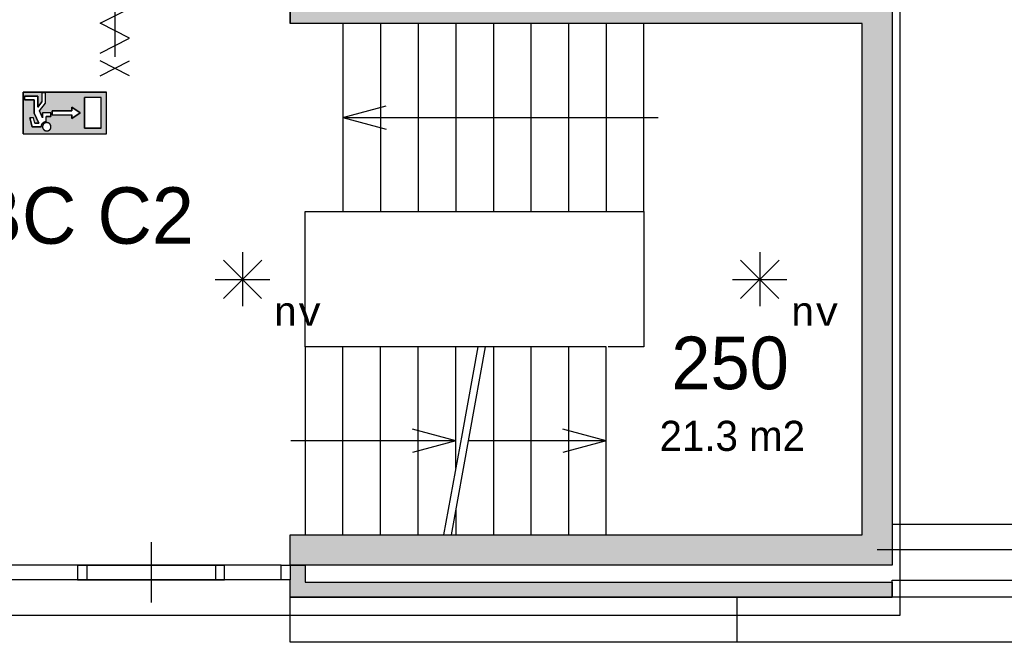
# Model space of a CAD drawing. Extents: x 393774 to 561444, y -100020 to -6220.
# Tile 36 of 47: x 523277 to 529819, y -37534 to -33395. Entities that reach past the tile are written whole.
import ezdxf
from ezdxf.enums import TextEntityAlignment as Align

# ---------------------------------------------------------------- set-up
doc = ezdxf.new("R2010")
doc.units = 0
doc.header["$MEASUREMENT"] = 0
doc.header["$PDMODE"] = 35
doc.header["$PDSIZE"] = -0.5
doc.layers.get('0').update_dxf_attribs({"linetype": 'CONTINUOUS'})
doc.layers.get('DEFPOINTS').update_dxf_attribs({"linetype": 'CONTINUOUS'})
for name, color, linetype in [('AA$1A---_ARCEER', 252, 'CONTINUOUS'), ('AL21----_BUITENWAND', 252, 'CONTINUOUS'), ('AL22----_BINNENWAND', 252, 'CONTINUOUS'), ('AL24----_TRAPPEN', 252, 'CONTINUOUS'), ('AL31----_BUITENKOZIJN', 252, 'CONTINUOUS'), ('AM$1A---_MAATVOERING', 252, 'CONTINUOUS'), ('Brandweer', 252, 'CONTINUOUS'), ('LAYER01', 252, 'CONTINUOUS'), ('M2', 252, 'CONTINUOUS'), ('OMPARTIMENTERING', 252, 'CONTINUOUS')]:
    doc.layers.add(name, color=color, linetype=linetype)
doc.styles.add('B-01', font='b-gbp')
doc.styles.add('MONOTXT', font='MONOTXT')
doc.dimstyles.new('BBA_STAND', dxfattribs={"dimtxt": 175, "dimasz": 1, "dimexe": 1, "dimexo": 0.001, "dimgap": 75, "dimtad": 1, "dimdec": 0, "dimzin": 0, "dimdsep": 46, "dimtxsty": 'B-01', "dimblk": 'NONE', "dimblk1": 'NONE', "dimblk2": 'PIJL1', "dimcen": 1, "dimse1": 1, "dimse2": 1, "dimclrd": 256, "dimclre": 1, "dimclrt": 256, "dimadec": 0, "dimazin": 0, "dimtfac": 1, "dimtdec": 0, "dimtmove": 0, "dimatfit": 0, "dimldrblk": 'PIJL1', "dimfxl": 1, "dimtolj": 1, "dimtzin": 0, "dimarcsym": 0})

# ---------------------------------------------------------------- blocks, each defined once
blk = doc.blocks.new('*D30')
at = {"layer": 'AM$1A---_MAATVOERING', "lineweight": -2, "transparency": 16777216}
blk.add_line((529074.3, -36749.1), (536144.3, -36749.1), dxfattribs=at)
at = {"layer": 'DEFPOINTS', "color": 0, "transparency": 16777216}
for p in [(536144.3, -34220.1), (529074.3, -35120.1), (536144.3, -36749.1)]:
    blk.add_point(p, dxfattribs=at)
at = {"layer": 'AM$1A---_MAATVOERING', "transparency": 16777216, "insert": (532609.3, -36586.6), "char_height": 175, "attachment_point": 5, "style": 'B-01'}
blk.add_mtext('\\A1;7070', dxfattribs=at)
blk = doc.blocks.new('_None')
blk = doc.blocks.new('PIJL1')
at = {"color": 1, "linetype": 'ByBlock'}
blk.add_line((0, 82.6), (0, -82.6), dxfattribs=at)
blk.add_solid([(-100, 16.7), (-100, -16.7), (0, 0)], dxfattribs=at)

msp = doc.modelspace()

# ---------------------------------------------------------------- hatches: boundary and pattern name
at = {"layer": 'AA$1A---_ARCEER'}
for points in [[(529074.3, -37020.1), (529074.3, -33220.1), (525074.3, -33220.1), (525074.3, -33420.1), (528874.3, -33420.1), (528874.3, -36820.1), (525074.3, -36820.1), (525074.3, -37020.1), (525174.3, -37020.1)], [(529074.3, -37234.1), (529074.3, -37134.1), (525174.3, -37134.1), (525174.3, -37020.1), (525074.3, -37020.1), (525074.3, -37234.1)]]:
    msp.add_hatch(color=256, dxfattribs=at).paths.add_polyline_path(points)
at = {"layer": 'Brandweer'}
h = msp.add_hatch(color=256, dxfattribs=at)
h.paths.add_polyline_path([(523854.9, -33876), (523854.9, -34153.4), (523300, -34153.4), (523300, -33876)])
h.paths.add_polyline_path([(523623.7, -33977.7), (523623.7, -34000.8), (523494.2, -34000.8), (523494.2, -34028.6), (523623.7, -34028.6), (523623.7, -34051.7), (523679.2, -34014.7)], flags=16)
h.paths.add_polyline_path([(523706.9, -34116.4), (523817.9, -34116.4), (523817.9, -33913), (523706.9, -33913)], flags=16)
h.paths.add_polyline_path([(523485, -34014.7), (523429.5, -34014.7), (523429.5, -34048.3), (523408.1, -34001.2), (523448, -33949.9), (523448, -33880.6), (523424.8, -33880.6), (523424.8, -33942), (523397.1, -33977.6), (523397.1, -33903.7), (523309.2, -33903.7), (523309.2, -33926.8), (523374, -33926.8), (523374, -34015.6), (523405.1, -34084), (523378.2, -34084), (523368.9, -34047), (523345.1, -34047), (523360.1, -34107.2), (523421.1, -34107.2), (523421.7, -34100.7), (523421.8, -34100.3), (523425.1, -34090.8), (523425.3, -34090.3), (523428.6, -34085.2), (523429, -34084.7), (523432.1, -34081.2), (523432.4, -34081), (523438.1, -34076.5), (523438.7, -34076.2), (523444.3, -34073.5), (523445.9, -34072.9), (523449.1, -34072), (523450.6, -34071.6), (523451, -34071.6), (523451.4, -34071.5), (523451.8, -34071.5), (523452.2, -34071.4), (523452.6, -34071.3), (523452.6, -34037.8), (523485, -34037.8)], flags=16)
h.paths.add_polyline_path([(523446.6, -34081.4), (523442.9, -34083.3), (523442.6, -34083.5), (523439.6, -34085.7), (523439.4, -34085.8), (523436.6, -34088.5), (523434.1, -34091.7), (523433.1, -34093.5), (523432.7, -34094.1), (523431, -34097.8), (523429.9, -34101.9), (523429.9, -34101.7), (523429.7, -34103.8), (523429.5, -34104.6), (523429.4, -34108.5), (523429.9, -34112.6), (523431.1, -34116.6), (523431, -34116.5), (523432.7, -34120.4), (523433, -34120.7), (523434.9, -34123.7), (523435.9, -34124.9), (523435.9, -34125), (523435.8, -34124.9), (523435.9, -34125), (523437.6, -34126.9), (523438, -34127.2), (523440.6, -34129.5), (523442, -34130.3), (523442.1, -34130.4), (523441.9, -34130.3), (523442, -34130.4), (523444.1, -34131.7), (523445.8, -34132.4), (523446.4, -34132.8), (523446, -34132.5), (523449.1, -34133.8), (523451.5, -34134.3), (523452, -34134.5), (523455.9, -34134.9), (523459.9, -34134.8), (523464, -34134.1), (523467.9, -34132.9), (523469.2, -34132.2), (523469.3, -34132.2), (523469.2, -34132.2), (523469.3, -34132.1), (523471.5, -34131), (523474.9, -34128.7), (523476, -34127.6), (523476.6, -34127.1), (523476.4, -34127.3), (523476.8, -34126.8), (523477.8, -34125.9), (523479.1, -34124.2), (523479.6, -34123.6), (523481.8, -34120.2), (523483.4, -34116.5), (523484.5, -34112.6), (523484.7, -34110.6), (523484.8, -34110.1), (523484.8, -34110.6), (523485, -34107.2), (523485, -34107.1), (523484.7, -34103), (523483.8, -34099.1), (523483.1, -34097.2), (523483, -34096.7), (523483.1, -34097.1), (523481.8, -34094.1), (523479.6, -34090.6), (523478.5, -34089.4), (523478.4, -34089.2), (523478.5, -34089.4), (523478.4, -34089.3), (523476.9, -34087.5), (523473.8, -34084.8), (523470.3, -34082.6), (523466.6, -34081), (523462.7, -34079.9), (523458.6, -34079.4), (523454.5, -34079.5), (523450.4, -34080.2), (523450.3, -34080.2)], flags=16)

# ---------------------------------------------------------------- linework, layer by layer
at = {"layer": 'AL21----_BUITENWAND'}
for points in [[(530704.3, -36920.1), (528974.3, -36920.1)], [(530704.3, -36920.1), (528974.3, -36920.1)], [(529074.3, -37120.1), (533444.3, -37120.1)], [(529074.3, -37120.1), (533444.3, -37120.1)], [(529074.3, -37234.1), (529074.3, -37120.1)], [(529074.3, -37234.1), (529074.3, -37120.1)], [(528044.3, -37534.1), (528044.3, -37234.1)], [(528044.3, -37534.1), (528044.3, -37234.1)], [(533444.3, -37234.1), (529074.3, -37234.1)], [(533444.3, -37234.1), (529074.3, -37234.1)], [(533444.3, -37534.1), (525074.3, -37534.1)], [(533444.3, -37534.1), (525074.3, -37534.1)]]:
    msp.add_lwpolyline(points, dxfattribs=at)
at = {"layer": 'AL22----_BINNENWAND'}
msp.add_line((529074.3, -37134.1), (529074.3, -37234.1), dxfattribs=at)
for points in [[(525074.3, -33420.1), (525074.3, -33220.1)], [(525074.3, -33220.1), (525074.3, -33420.1)], [(525074.3, -33220.1), (525074.3, -33420.1)], [(529074.3, -33220.1), (529074.3, -37020.1)], [(525074.3, -36820.1), (528874.3, -36820.1), (528874.3, -33420.1), (525074.3, -33420.1)], [(525074.3, -36820.1), (528874.3, -36820.1), (528874.3, -33420.1), (525074.3, -33420.1)], [(528874.3, -33420.1), (525074.3, -33420.1)], [(528874.3, -36820.1), (528874.3, -33420.1)], [(525074.3, -36820.1), (528874.3, -36820.1)], [(525074.3, -37020.1), (525074.3, -36820.1)], [(525074.3, -37020.1), (525074.3, -36820.1)], [(525074.3, -37020.1), (525074.3, -36820.1)], [(529074.3, -37020.1), (525074.3, -37020.1)], [(525074.3, -37020.1), (525174.3, -37020.1)], [(525074.3, -37020.1), (525174.3, -37020.1)], [(525074.3, -37020.1), (525174.3, -37020.1)], [(525174.3, -37020.1), (525174.3, -37134.1), (529074.3, -37134.1)], [(525174.3, -37020.1), (525174.3, -37134.1), (529074.3, -37134.1)], [(525174.3, -37020.1), (525174.3, -37134.1)], [(525174.3, -37134.1), (529074.3, -37134.1)], [(529074.3, -37234.1), (525074.3, -37234.1)], [(525074.3, -37234.1), (525074.3, -37234.1), (529074.3, -37234.1)]]:
    msp.add_lwpolyline(points, dxfattribs=at)
at = {"layer": 'AL24----_TRAPPEN'}
for points in [[(527424.3, -34670.1), (527424.3, -33420.1), (525424.3, -33420.1), (525424.3, -34670.1)], [(525174.3, -35570.1), (525174.3, -36820.1), (527174.3, -36820.1), (527174.3, -35570.1)]]:
    msp.add_lwpolyline(points, close=True, dxfattribs=at)
for points in [[(525674.3, -33420.1), (525674.3, -34670.1)], [(525924.3, -33420.1), (525924.3, -34670.1)], [(526174.3, -33420.1), (526174.3, -34670.1)], [(526424.3, -33420.1), (526424.3, -34670.1)], [(526674.3, -33420.1), (526674.3, -34670.1)], [(526924.3, -33420.1), (526924.3, -34670.1)], [(527174.3, -33420.1), (527174.3, -34670.1)], [(525424.3, -34045.1), (525711.7, -33968.1)], [(525424.3, -34045.1), (527424.3, -34045.1)], [(525424.3, -34045.1), (525711.7, -34122.1)], [(527424.3, -34045.1), (527519.3, -34045.1)], [(525174.3, -35570.1), (525174.3, -34670.1)], [(525174.3, -35570.1), (525174.3, -34670.1)], [(525174.3, -34670.1), (525452.3, -34670.1)], [(525174.3, -34670.1), (525452.3, -34670.1)], [(527424.3, -34670.1), (527424.3, -35570.1)], [(527424.3, -34670.1), (527424.3, -35570.1)], [(525424.3, -36820.1), (525424.3, -35570.1)], [(525674.3, -36820.1), (525674.3, -35570.1)], [(525924.3, -36820.1), (525924.3, -35570.1)], [(526320.8, -35570.1), (526216.2, -36145.1), (526093.5, -36820.1)], [(526370.8, -35570.1), (526266.2, -36145.1), (526143.5, -36820.1)], [(526174.3, -36375.7), (526174.3, -35570.1)], [(526424.3, -35570.1), (526424.3, -36820.1)], [(526674.3, -35570.1), (526674.3, -36820.1)], [(526924.3, -35570.1), (526924.3, -36820.1)], [(527424.3, -35570.1), (527187.3, -35570.1)], [(527424.3, -35570.1), (527187.3, -35570.1)], [(526174.3, -36195.1), (525886.9, -36118.1)], [(527174.3, -36195.1), (526886.9, -36118.1)], [(526174.3, -36195.1), (525079.3, -36195.1)], [(525174.3, -36195.1), (525079.3, -36195.1)], [(526174.3, -36195.1), (525886.9, -36272.1)], [(527174.3, -36195.1), (526257.1, -36195.1)], [(527174.3, -36195.1), (526886.9, -36272.1)], [(526174.3, -36650.6), (526174.3, -36820.1)]]:
    msp.add_lwpolyline(points, dxfattribs=at)
at = {"layer": 'AL31----_BUITENKOZIJN'}
msp.add_line((525074.3, -37534.1), (525074.3, -37119.1), dxfattribs=at)
for points in [[(524151.1, -36869.3), (524151.1, -37069.3), (524151.1, -37269.3)], [(524577.4, -37020.1), (522804, -37020.1)], [(523660.9, -37020.1), (524637.2, -37020.1)], [(525014.5, -37020.1), (523724.7, -37020.1)], [(524577.4, -37119.1), (522804, -37119.1)], [(523660.9, -37119.1), (524637.2, -37119.1)], [(525014.5, -37119.1), (523724.7, -37119.1)]]:
    msp.add_lwpolyline(points, dxfattribs=at)
for points in [[(523660.9, -37119.1), (523724.7, -37119.1), (523724.7, -37020.1), (523660.9, -37020.1)], [(524577.4, -37119.1), (524637.2, -37119.1), (524637.2, -37020.1), (524577.4, -37020.1)], [(525074.3, -37119.1), (525014.5, -37119.1), (525014.5, -37020.1), (525074.3, -37020.1)]]:
    msp.add_lwpolyline(points, close=True, dxfattribs=at)
at = {"layer": 'Brandweer'}
for p, q in [((523300, -33876), (523854.9, -33876)), ((523300, -34153.4), (523300, -33876)), ((523424.8, -33880.6), (523424.8, -33942)), ((523448, -33880.6), (523424.8, -33880.6)), ((523448, -33949.9), (523448, -33880.6)), ((523854.9, -34153.4), (523854.9, -33876)), ((523309.2, -33926.8), (523309.2, -33903.7)), ((523309.2, -33903.7), (523397.1, -33903.7)), ((523374, -33926.8), (523309.2, -33926.8)), ((523374, -34015.6), (523374, -33926.8)), ((523397.1, -33903.7), (523397.1, -33977.6)), ((523397.1, -33977.6), (523424.8, -33942)), ((523408, -34001.4), (523448, -33949.9)), ((523817.9, -33913), (523706.9, -33913)), ((523706.9, -34116.4), (523706.9, -33913)), ((523817.9, -34116.4), (523817.9, -33913)), ((523405.1, -34084), (523374, -34015.6)), ((523429.5, -34048.3), (523408.1, -34001.2)), ((523485, -34014.7), (523429.5, -34014.7)), ((523429.5, -34048.3), (523429.5, -34014.7)), ((523485, -34014.7), (523485, -34037.8)), ((523494.2, -34000.8), (523623.7, -34000.8)), ((523494.2, -34028.6), (523494.2, -34000.8)), ((523623.7, -33977.7), (523679.2, -34014.7)), ((523623.7, -34000.8), (523623.7, -33977.7)), ((523679.2, -34014.7), (523623.7, -34051.7)), ((523360.1, -34107.2), (523345.1, -34047)), ((523368.9, -34047), (523345.1, -34047)), ((523378.2, -34084), (523368.9, -34047)), ((523485, -34037.8), (523452.6, -34037.8)), ((523452.6, -34071.3), (523452.6, -34037.8)), ((523494.2, -34028.6), (523623.7, -34028.6)), ((523623.7, -34051.7), (523623.7, -34028.6)), ((523421.1, -34107.2), (523360.1, -34107.2)), ((523378.2, -34084), (523405.1, -34084)), ((523817.9, -34116.4), (523706.9, -34116.4)), ((523300, -34153.4), (523854.9, -34153.4)), ((524630.6, -34993.2, 2600), (524885, -35247.6, 2600)), ((524630.6, -35248.9, 2600), (524886.3, -34993.2, 2600)), ((524757.8, -34940.5, 2600), (524757.8, -35300.3, 2600)), ((528067.1, -34993.2, 2600), (528321.6, -35247.6, 2600)), ((528067.1, -35248.9, 2600), (528322.9, -34993.2, 2600)), ((528194.3, -34940.5, 2600), (528194.3, -35300.3, 2600)), ((524577, -35121.3, 2600), (524938.6, -35121.3, 2600)), ((528013.5, -35121.3, 2600), (528375.2, -35121.3, 2600))]:
    msp.add_line(p, q, dxfattribs=at)
for points in [[(523909.2, -32897.7), (523909.2, -33642.7)], [(523909.2, -32897.7), (523909.2, -33642.7)], [(523812.4, -33616.7), (524005.9, -33517.7), (523812.4, -33418.7), (524005.9, -33319.7), (523812.4, -33220.7), (524005.9, -33121.7), (523812.4, -33022.7), (524005.9, -32923.7)], [(523909.2, -33070.2), (523909.2, -33270.2), (523909.2, -33470.2)], [(523812.4, -33767.7), (524005.9, -33667.7)], [(524005.9, -33767.7), (523812.4, -33667.7)], [(523300, -33876), (523300, -34153.4), (523854.9, -34153.4), (523854.9, -33876), (523300, -33876)], [(523309.2, -33903.7), (523309.2, -33926.8), (523374, -33926.8), (523374, -34015.6), (523405.1, -34084), (523378.2, -34084), (523368.9, -34047), (523345.1, -34047), (523360.1, -34107.2), (523421.1, -34107.2), (523421.6, -34101.3), (523422.1, -34098.8), (523422.8, -34096.3), (523423.8, -34093.6), (523425.4, -34090.1), (523427, -34087.3), (523428.3, -34085.5), (523430.3, -34083.1), (523432.1, -34081.2), (523434.9, -34078.8), (523437.6, -34076.8), (523440.6, -34075.1), (523443.6, -34073.7), (523447.7, -34072.3), (523450.6, -34071.6), (523452.6, -34071), (523452.6, -34037.8), (523485, -34037.8), (523485, -34014.7), (523429.5, -34014.7), (523429.5, -34048.3), (523408.1, -34001.2), (523448, -33949.9), (523448, -33880.6), (523424.8, -33880.6), (523424.8, -33942), (523397.1, -33977.6), (523397.1, -33903.7), (523309.2, -33903.7)], [(523706.9, -33913), (523706.9, -34116.4), (523817.9, -34116.4), (523817.9, -33913), (523706.9, -33913)], [(523494.2, -34000.8), (523494.2, -34028.6), (523623.7, -34028.6), (523623.7, -34051.7), (523679.2, -34014.7), (523623.7, -33977.7), (523623.7, -34000.8), (523494.2, -34000.8)], [(523421.1, -34107.2), (523421.1, -34106.8), (523421.1, -34106.3), (523421.1, -34105.9), (523421.1, -34105.5), (523421.2, -34105.1), (523421.2, -34104.7), (523421.2, -34104.3), (523421.2, -34103.9), (523421.3, -34103.5), (523421.3, -34103.1), (523421.4, -34102.7), (523421.4, -34102.3), (523421.5, -34101.9), (523421.6, -34101.5), (523421.6, -34101.1), (523421.7, -34100.7), (523421.8, -34100.3), (523421.8, -34099.9), (523421.9, -34099.5), (523422, -34099.1), (523422.1, -34098.7), (523422.2, -34098.3), (523422.3, -34097.9), (523422.4, -34097.5), (523422.5, -34097.1), (523422.6, -34096.7), (523422.8, -34096.3), (523422.9, -34096), (523423, -34095.6), (523423.1, -34095.2), (523423.3, -34094.8), (523423.4, -34094.4), (523423.6, -34094), (523423.7, -34093.7), (523423.9, -34093.3), (523424, -34092.9), (523424.2, -34092.5), (523424.4, -34092.2), (523424.5, -34091.8), (523424.7, -34091.4), (523424.9, -34091.1), (523425.1, -34090.7), (523425.3, -34090.3), (523425.4, -34090), (523425.6, -34089.6), (523425.8, -34089.3), (523426, -34088.9), (523426.3, -34088.6), (523426.5, -34088.2), (523426.7, -34087.9), (523426.9, -34087.5), (523427.1, -34087.2), (523427.4, -34086.8), (523427.6, -34086.5), (523427.8, -34086.2), (523428.1, -34085.9), (523428.3, -34085.5), (523428.5, -34085.2), (523428.8, -34084.9), (523429, -34084.6), (523429.3, -34084.2), (523429.6, -34083.9), (523429.8, -34083.6), (523430.1, -34083.3), (523430.4, -34083), (523430.6, -34082.7), (523430.9, -34082.4), (523431.2, -34082.1), (523431.5, -34081.8), (523431.8, -34081.5), (523432.1, -34081.2), (523432.3, -34081), (523432.6, -34080.7), (523432.9, -34080.4), (523433.2, -34080.1), (523433.6, -34079.9), (523433.9, -34079.6), (523434.2, -34079.3), (523434.5, -34079.1), (523434.8, -34078.8), (523435.1, -34078.6), (523435.5, -34078.3), (523435.8, -34078.1), (523436.1, -34077.9), (523436.4, -34077.6), (523436.8, -34077.4), (523437.1, -34077.2), (523437.4, -34076.9), (523437.8, -34076.7), (523438.1, -34076.5), (523438.5, -34076.3), (523438.8, -34076.1), (523439.2, -34075.9), (523439.5, -34075.7), (523439.9, -34075.5), (523440.3, -34075.3), (523440.6, -34075.1), (523441, -34074.9), (523441.3, -34074.7), (523441.7, -34074.5), (523442.1, -34074.4), (523442.4, -34074.2), (523442.8, -34074), (523443.2, -34073.9), (523443.6, -34073.7), (523443.9, -34073.6), (523444.3, -34073.4), (523444.7, -34073.3), (523445.1, -34073.1), (523445.5, -34073), (523445.9, -34072.9), (523446.2, -34072.8), (523446.6, -34072.6), (523447, -34072.5), (523447.4, -34072.4), (523447.8, -34072.3), (523448.2, -34072.2), (523448.6, -34072.1), (523449, -34072), (523449.4, -34071.9), (523449.8, -34071.8), (523450.2, -34071.7), (523450.6, -34071.7), (523451, -34071.6), (523451.4, -34071.5), (523451.8, -34071.5), (523452.2, -34071.4), (523452.6, -34071.3)], [(523476.8, -34126.8), (523477.8, -34125.8), (523478.7, -34124.8), (523479.5, -34123.7), (523480.3, -34122.6), (523481, -34121.4), (523481.7, -34120.2), (523482.3, -34119), (523482.8, -34117.8), (523483.3, -34116.5), (523483.8, -34115.2), (523484.1, -34113.9), (523484.4, -34112.6), (523484.7, -34111.2), (523484.8, -34109.9), (523484.9, -34108.5), (523485, -34107.2), (523484.9, -34105.8), (523484.8, -34104.4), (523484.7, -34103.1), (523484.4, -34101.7), (523484.1, -34100.4), (523483.8, -34099.1), (523483.3, -34097.8), (523482.8, -34096.5), (523482.3, -34095.3), (523481.7, -34094.1), (523481, -34092.9), (523480.3, -34091.7), (523479.5, -34090.6), (523478.7, -34089.6), (523477.8, -34088.5), (523476.8, -34087.5), (523475.8, -34086.6), (523474.8, -34085.7), (523473.7, -34084.9), (523472.6, -34084.1), (523471.5, -34083.4), (523470.3, -34082.7), (523469.1, -34082.1), (523467.8, -34081.5), (523466.6, -34081), (523465.3, -34080.6), (523464, -34080.2), (523462.6, -34079.9), (523461.3, -34079.7), (523459.9, -34079.5), (523458.6, -34079.4), (523457.2, -34079.4), (523455.9, -34079.4), (523454.5, -34079.5), (523453.1, -34079.7), (523451.8, -34079.9), (523450.5, -34080.2), (523449.2, -34080.6), (523447.9, -34081), (523446.6, -34081.5), (523445.4, -34082.1), (523444.1, -34082.7), (523442.9, -34083.4), (523441.8, -34084.1), (523440.7, -34084.9), (523439.6, -34085.7), (523438.6, -34086.6), (523437.6, -34087.5), (523436.7, -34088.5), (523435.8, -34089.6), (523434.9, -34090.6), (523434.1, -34091.7), (523433.4, -34092.9), (523432.7, -34094.1), (523432.1, -34095.3), (523431.6, -34096.5), (523431.1, -34097.8), (523430.7, -34099.1), (523430.3, -34100.4), (523430, -34101.7), (523429.8, -34103.1), (523429.6, -34104.4), (523429.5, -34105.8), (523429.5, -34107.2), (523429.5, -34108.5), (523429.6, -34109.9), (523429.8, -34111.2), (523430, -34112.6), (523430.3, -34113.9), (523430.7, -34115.2), (523431.1, -34116.5), (523431.6, -34117.8), (523432.1, -34119), (523432.7, -34120.2), (523433.4, -34121.4), (523434.1, -34122.6), (523434.9, -34123.7), (523435.8, -34124.8), (523436.7, -34125.8), (523437.6, -34126.8), (523438.6, -34127.7), (523439.6, -34128.6), (523440.7, -34129.4), (523441.8, -34130.2), (523443, -34131), (523444.1, -34131.6), (523445.4, -34132.2), (523446.6, -34132.8), (523447.9, -34133.3), (523449.2, -34133.7), (523450.5, -34134.1), (523451.8, -34134.4), (523453.1, -34134.6), (523454.5, -34134.8), (523455.9, -34134.9), (523457.2, -34134.9), (523458.6, -34134.9), (523459.9, -34134.8), (523461.3, -34134.6), (523462.6, -34134.4), (523464, -34134.1), (523465.3, -34133.7), (523466.6, -34133.3), (523467.8, -34132.8), (523469.1, -34132.2), (523470.3, -34131.6), (523471.5, -34131), (523472.6, -34130.2), (523473.7, -34129.4), (523474.8, -34128.6), (523475.8, -34127.7), (523476.8, -34126.8)], [(523429.8, -34111.2), (523430.9, -34115.9), (523433.2, -34121), (523435.9, -34124.9), (523438.2, -34127.4), (523442, -34130.3), (523445.9, -34132.5), (523451.5, -34134.3), (523458.9, -34134.9), (523465.1, -34133.8), (523469.2, -34132.2), (523471.3, -34131.1), (523473.9, -34129.3), (523476.1, -34127.5), (523479.2, -34124.1), (523481.5, -34120.6), (523483.4, -34116.2), (523484.8, -34110.5), (523484.9, -34106.3), (523484.6, -34102.7), (523483.1, -34097.1), (523481.5, -34093.7), (523478.5, -34089.3), (523474.1, -34085.1), (523471.3, -34083.2), (523466.9, -34081.1), (523462.5, -34079.9), (523455.8, -34079.5), (523449.7, -34080.4), (523445.5, -34082), (523442.2, -34083.8), (523439, -34086.2), (523435.7, -34089.6), (523433, -34093.6), (523431.5, -34096.9), (523430.1, -34101.1), (523429.7, -34103.9), (523429.5, -34108.5), (523429.8, -34111.2)]]:
    msp.add_lwpolyline(points, dxfattribs=at)
msp.add_lwpolyline([(523421.1, -34107.2), (523421.7, -34100.5), (523425.2, -34090.5), (523428.7, -34085), (523432.2, -34081.1), (523438.3, -34076.4), (523444.7, -34073.3), (523449.6, -34071.9), (523452.6, -34071), (523452.6, -34037.8), (523485, -34037.8), (523485, -34014.7), (523429.5, -34014.7), (523429.5, -34048.3), (523408.1, -34001.2), (523448, -33949.9), (523448, -33880.6), (523424.8, -33880.6), (523424.8, -33942), (523397.1, -33977.6), (523397.1, -33903.7), (523309.2, -33903.7), (523309.2, -33926.8), (523374, -33926.8), (523374, -34015.6), (523405.1, -34084), (523378.2, -34084), (523368.9, -34047), (523345.1, -34047), (523360.1, -34107.2)], close=True, dxfattribs=at)
at = {"layer": 'OMPARTIMENTERING', "ltscale": 800}
for p, q in [((529124.3, -33170.1), (529124.3, -37356.1)), ((529124.3, -37356.1), (520269.3, -37356.1))]:
    msp.add_line(p, q, dxfattribs=at)

# ---------------------------------------------------------------- texts
at = {"layer": 'Brandweer', "style": 'MONOTXT'}
for p in [(525123.4, -35336.8, 2600), (528559.9, -35336.8, 2600)]:
    msp.add_text('nv', height=185.94, dxfattribs=at).set_placement(p, align=Align.MIDDLE)
at = {"layer": 'LAYER01', "style": 'B-01'}
for s, height, p in [('BC C2', 375, (522957.8, -34884.4)), ('250', 350, (527606.7, -35851.6))]:
    msp.add_text(s, height=height, rotation=0, dxfattribs=at).set_placement(p)
at = {"layer": 'M2', "insert": (527528.7, -36061.6), "char_height": 200, "width": 1805, "attachment_point": 1, "style": 'B-01'}
msp.add_mtext('21.3 m2', dxfattribs=at)

# ---------------------------------------------------------------- dimensions: what is measured, and where the dimension line sits
at = {"layer": 'AM$1A---_MAATVOERING'}
dim = msp.add_linear_dim(base=(536144.3, -36749.1), p1=(529074.3, -35120.1), p2=(536144.3, -34220.1), dimstyle='BBA_STAND', dxfattribs=at)
dim.commit()
dim.dimension.update_dxf_attribs({"geometry": '*D30', "text_midpoint": (532609.3, -36586.6)})

doc.saveas('drawing.dxf')
